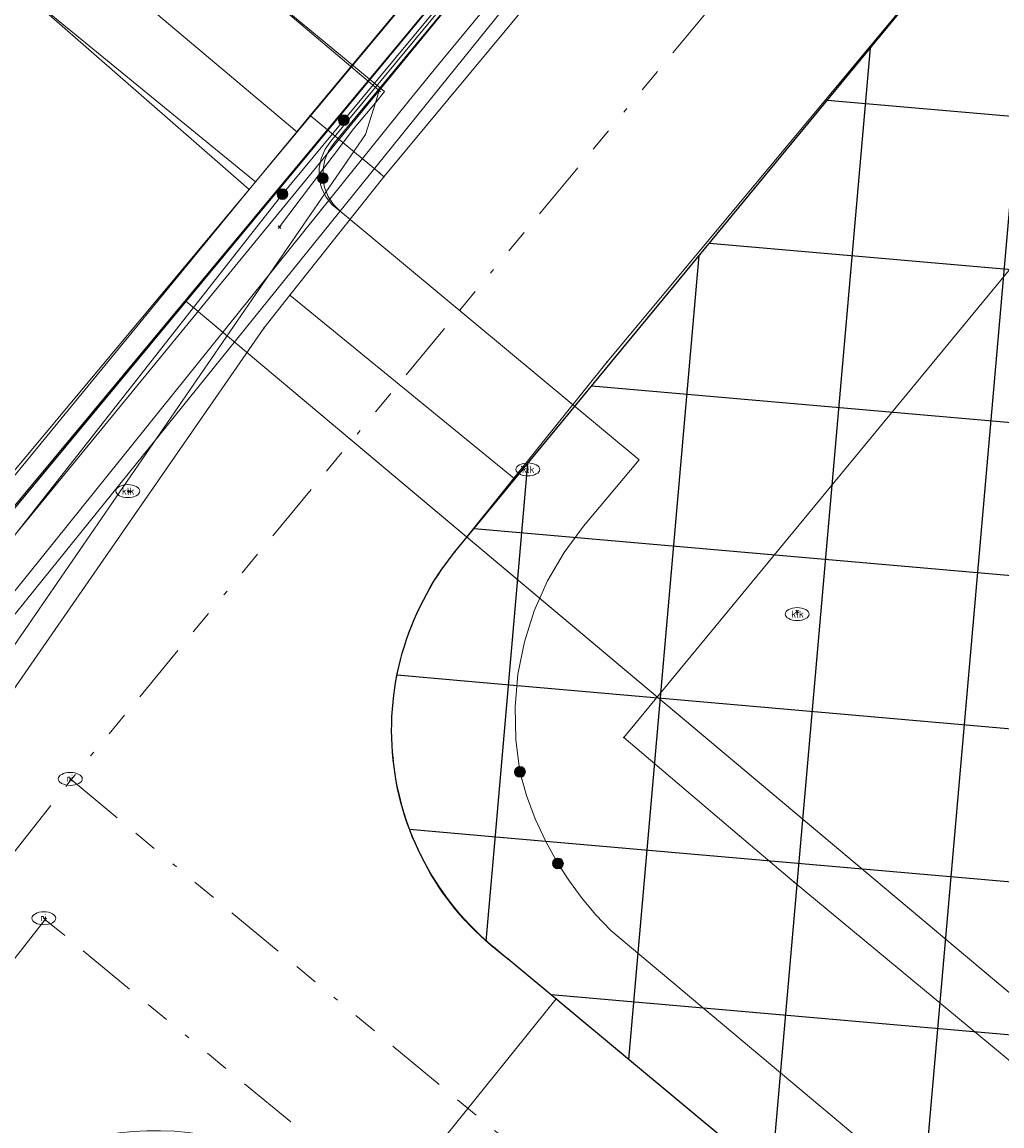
# Model space of a CAD drawing. Header units: metres. Extents: x 94073 to 94369, y 474661 to 474834.
# Tile 8 of 20: x 94110 to 94130, y 474708 to 474731. Entities that reach past the tile are written whole.
import ezdxf
from ezdxf.enums import TextEntityAlignment as Align
from ezdxf.lldxf.tags import DXFTag

# ---------------------------------------------------------------- set-up
doc = ezdxf.new("R2010")
doc.units = ezdxf.units.M
doc.linetypes.add('RI-OVERIG-SO', pattern=[17, 5, -2, 2, -2, 0, -2, 2, -2])
for name, color, linetype in [('A-Klic', 7, 'Continuous'), ('B-WE-AL-PLAATSBEPALINGSPUNT-G', 252, 'Continuous'), ('N-Begrenzing speelplek', 10, 'Continuous')]:
    doc.layers.add(name, color=color, linetype=linetype)
for name, color, linetype, lineweight in [('B-WE-GR-BEPLANTING_CULTUUR_HEESTERS-G', 96, 'Continuous', 18), ('B-WE-IE-MEUBILAIR-S', 252, 'Continuous', 18), ('B-WE-KG-GRENS_KADASTRAAL-G', 150, 'KG-KADASTRAAL-SO', 18), ('B-WE-KG-GRENS_PERCEEL-G', 150, 'KG-PERCEEL-SO', 18), ('B-WE-KL-DATA-G', 90, 'KL-DATA-N', 20), ('B-WE-KL-DATA_HULPSTUK-S', 90, 'Continuous', 20), ('B-WE-KL-DATA_KABELBED-G', 90, 'Continuous', 20), ('B-WE-KL-DATA_MANTELBUIS-G', 90, 'Continuous', 20), ('B-WE-KL-ET_LS-G', 190, 'KL-LS-N', 20), ('B-WE-KL-ET_LS_HULPSTUK-S', 190, 'Continuous', 20), ('B-WE-KL-ET_MS-G', 130, 'KL-MS-N', 20), ('B-WE-KL-GAS_LD-G', 50, 'KL-GAS-LD-N', 20), ('B-WE-KL-WATER-G', 170, 'KL-WATER-N', 20), ('B-WE-OG-TERREIN_ERF-G', 252, 'Continuous', 18), ('B-WE-RI-VRIJVERVAL-G', 210, 'RI-OVERIG-SO', 18), ('B-WE-RI-VRIJVERVAL_HULPSTUK-S', 210, 'Continuous', 25), ('B-WE-VH-OPENVERHARDING_BETONSTRAATSTEEN-G', 252, 'Continuous', 18), ('B-WE-VH-OPENVERHARDING_TEGEL-G', 252, 'Continuous', 18)]:
    doc.layers.add(name, color=color, linetype=linetype, lineweight=lineweight)
doc.styles.add('NLCS-ISO', font='txt')
doc.styles.get("Standard").update_dxf_attribs({"font": 'arial.ttf'})
tags = doc.linetypes.add('KG-KADASTRAAL-SO', pattern='A,5.5,-2,["K",Standard,S=1.8,R=0,X=0,Y=-0.9],-2,5.5,-2,[5,NLCS.SHX,S=0.75,R=0,X=0,Y=0],-2', length=19).pattern_tags.tags
tags[6] = DXFTag(74, 10)
tags = doc.linetypes.add('KG-PERCEEL-SO', pattern='A,5.5,-2,["P",Standard,S=1.8,R=0,X=-0.5,Y=-0.9],-2,5.5,-2,[5,NLCS.SHX,S=0.75,R=0,X=0,Y=0],-2', length=19).pattern_tags.tags
tags[6] = DXFTag(74, 10)
tags = doc.linetypes.add('KL-DATA-N', pattern='A,4,-1,[101,NLCS.shx,S=0.5,R=0,X=0,Y=0],-1,4,-1,["D",Standard,S=1,R=0,X=-0.25,Y=-0.5],-1.5', length=12.5).pattern_tags.tags
tags[18] = DXFTag(74, 10)
tags = doc.linetypes.add('KL-GAS-LD-N', pattern='A,4,-1,[69,NLCS.shx,S=0.5,R=0,X=0,Y=0],-1,4,-1,["L",Standard,S=1,R=0,X=0.25,Y=-0.5],-2', length=13).pattern_tags.tags
tags[18] = DXFTag(74, 10)
tags = doc.linetypes.add('KL-LS-N', pattern='A,4,-1,[103,NLCS.shx,S=0.75,R=0,X=0,Y=0],-1,4,-1,["L",Standard,S=1,R=0,X=0,Y=-0.5],-2', length=13).pattern_tags.tags
tags[18] = DXFTag(74, 10)
tags = doc.linetypes.add('KL-MS-N', pattern='A,4,-1,[103,NLCS.shx,S=0.75,R=0,X=0,Y=0],-1,4,-1,["M",Standard,S=1,R=0,X=0,Y=-0.5],-2', length=13).pattern_tags.tags
tags[18] = DXFTag(74, 10)
doc.linetypes.add('KL-WATER-N', pattern='A,7,-0.5,[168,NLCS.shx,S=0.75,R=0,X=0.75,Y=0],-2', length=9.5)

# ---------------------------------------------------------------- blocks, each defined once
blk = doc.blocks.new('SIE-MEUBILAIR_PUT_KOLK-SO')
blk.add_ellipse((0, 0), major_axis=(1.25, 0), ratio=0.54)
at = {"style": 'NLCS-ISO'}
blk.add_text('klk', height=0.75, dxfattribs=at).set_placement((0.03, 0), align=Align.MIDDLE_CENTER)
blk = doc.blocks.new('SIE-MEUBILAIR_PUT_RIOOLPUT-SO')
blk.add_ellipse((0, 0), major_axis=(1.25, 0), ratio=0.54)
at = {"style": 'NLCS-ISO'}
blk.add_text('ri', height=0.75, dxfattribs=at).set_placement((-0.04, 0.07), align=Align.MIDDLE_CENTER)
blk = doc.blocks.new('SKL-WTB_HULP_MOF-SO')
at = {"linetype": 'ByBlock', "lineweight": 18}
h = blk.add_hatch(color=0, dxfattribs=at)
h.dxf.hatch_style = 1
h.paths.add_polyline_path([(-0.5625, 0, 1), (0.5625, 0, 1)])
at = {"color": 0, "linetype": 'ByBlock', "lineweight": 18}
blk.add_circle((0, 0), 0.5625, dxfattribs=at)
at = {"color": 0, "linetype": 'ByBlock', "lineweight": 18, "style": 'NLCS-ISO', "flags": 1}
for tag, p in [('TYPE', (1.5, 0)), ('LABEL', (1.5, -1.5)), ('OMSCHRIJVING', (1.5, -3))]:
    blk.add_attdef(tag, p, '', height=1, dxfattribs=at)
blk = doc.blocks.new('SRI-HULP_OVERIG-SO')
at = {"color": 0, "linetype": 'ByBlock', "lineweight": 18}
for points in [[(-0.14, 0.14), (0.14, -0.14)], [(0.14, 0.14), (-0.14, -0.14)]]:
    blk.add_lwpolyline(points, dxfattribs=at)
at = {"color": 0, "linetype": 'ByBlock', "lineweight": 18, "style": 'NLCS-ISO', "flags": 1}
for tag, p in [('TYPE', (1.5, 0)), ('LABEL', (1.5, -1.5)), ('OMSCHRIJVING', (1.5, -3))]:
    blk.add_attdef(tag, p, '', height=1, dxfattribs=at)
blk = doc.blocks.new('SKL-WTB_HULP_OVERIG-SO')
at = {"color": 0, "linetype": 'ByBlock', "lineweight": 18}
for points in [[(-0.14, 0.14), (0.14, -0.14)], [(0.14, 0.14), (-0.14, -0.14)]]:
    blk.add_lwpolyline(points, dxfattribs=at)
at = {"color": 0, "linetype": 'ByBlock', "lineweight": 18, "style": 'NLCS-ISO', "flags": 1}
for tag, p in [('TYPE', (1.5, 0)), ('LABEL', (1.5, -1.5)), ('OMSCHRIJVING', (1.5, -3))]:
    blk.add_attdef(tag, p, '', height=1, dxfattribs=at)
blk = doc.blocks.new('A$C8e28291b')
at = {"layer": 'B-WE-KL-DATA-G', "ltscale": 0.25, "flags": 128}
for points in [[(94180.901, 474813.144), (94181.294, 474812.817), (94170.672, 474800.064), (94151.891, 474777.271), (94154.482, 474775.137), (94135.946, 474752.761), (94101.646, 474711.38), (94088.81, 474719.964), (94082.052, 474724.479), (94078.855, 474719.693), (94078.19, 474720.165), (94078.907, 474721.174)], [(94131, 474760), (94134.096, 474756.495), (94134.638, 474756.046), (94133.557, 474754.742), (94135.946, 474752.761), (94101.646, 474711.38), (94088.81, 474719.964), (94082.052, 474724.479), (94078.855, 474719.693), (94078.19, 474720.165), (94078.907, 474721.174)], [(94129, 474754), (94128.813, 474750.876), (94132.114, 474748.138), (94101.646, 474711.38), (94088.81, 474719.964), (94082.052, 474724.479), (94078.855, 474719.693), (94078.19, 474720.165), (94078.907, 474721.174)], [(94125, 474750), (94126.441, 474747.258), (94129.371, 474744.829), (94101.646, 474711.38), (94088.81, 474719.964), (94082.052, 474724.479), (94078.855, 474719.693), (94078.19, 474720.165), (94078.907, 474721.174)], [(94121, 474745), (94121.94, 474741.826), (94124.87, 474739.398), (94101.646, 474711.38), (94088.81, 474719.964), (94082.052, 474724.479), (94078.855, 474719.693), (94078.19, 474720.165), (94078.907, 474721.174)], [(94073.968, 474717.69), (94076.385, 474715.995), (94082.052, 474724.479), (94088.81, 474719.964), (94101.646, 474711.38), (94113.291, 474725.429), (94138.572, 474704.203), (94141.805, 474701.525), (94176.246, 474743.295)], [(94117, 474741), (94118.781, 474738.015), (94121.711, 474735.587), (94101.646, 474711.38), (94088.81, 474719.964), (94082.052, 474724.479), (94078.855, 474719.693), (94078.19, 474720.165), (94078.907, 474721.174)], [(94110, 474736), (94116.108, 474734.783), (94119.034, 474732.358), (94101.646, 474711.38), (94088.81, 474719.964), (94082.052, 474724.479), (94078.855, 474719.693), (94078.19, 474720.165), (94078.907, 474721.174)], [(94104.603, 474715.021), (94119.34, 474732.737)]]:
    blk.add_lwpolyline(points, dxfattribs=at)
at = {"layer": 'B-WE-KL-DATA_KABELBED-G', "ltscale": 0.25, "flags": 128}
for points in [[(94149.494, 474770.895), (94149.004, 474768.743), (94141.28, 474759.04), (94139.655, 474757.083), (94133.864, 474750.001), (94117.349, 474729.858), (94117.314, 474729.815)], [(94115.238, 474726.975), (94116.79, 474729.023), (94117.236, 474729.562), (94117.428, 474729.793), (94117.349, 474729.858), (94114.194, 474732.473), (94112.359, 474733.907)], [(94117.314, 474729.815), (94114.191, 474732.469)], [(94113.291, 474725.429), (94119.034, 474732.358)], [(94117.314, 474729.815), (94104.374, 474714.035), (94099.72, 474708.36)], [(94117.314, 474729.815), (94117.236, 474729.562), (94117.033, 474728.898), (94106.031, 474712.915), (94103.613, 474709.37), (94103.806, 474708.863), (94106.947, 474704.721), (94106.663, 474694.288)], [(94107.738, 474718.73), (94113.291, 474725.429)], [(94113.291, 474725.429), (94113.982, 474724.85)], [(94113.982, 474724.85), (94119.343, 474720.349)], [(94119.343, 474720.349), (94138.572, 474704.203)]]:
    blk.add_lwpolyline(points, dxfattribs=at)
at = {"layer": 'B-WE-KL-DATA_MANTELBUIS-G', "ltscale": 0.25, "flags": 128}
blk.add_lwpolyline([(94113.982, 474724.85), (94119.343, 474720.349)], dxfattribs=at)
at = {"layer": 'B-WE-KL-ET_LS-G', "ltscale": 0.25, "flags": 128}
for points in [[(94131.126, 474785.315), (94150.04, 474769.767), (94139.791, 474756.973), (94116.37, 474728.713), (94116.262, 474728.553), (94116.186, 474728.375), (94116.146, 474728.186), (94116.143, 474727.992)], [(94130.837, 474784.974), (94137.81, 474779.237), (94149.642, 474769.511), (94139.673, 474757.067), (94120.471, 474733.892), (94119.13, 474732.279), (94116.578, 474729.199)], [(94115.302, 474727.659), (94116.578, 474729.199)], [(94120.246, 474715.632), (94120.157, 474716.308), (94120.143, 474716.989), (94120.204, 474717.668), (94120.338, 474718.336), (94120.544, 474718.986), (94120.82, 474719.609), (94121.163, 474720.198), (94121.568, 474720.747), (94122.728, 474722.129), (94116.501, 474727.304), (94116.362, 474727.446), (94116.253, 474727.612), (94116.179, 474727.797), (94116.143, 474727.992)], [(94097.411, 474704.884), (94115.302, 474727.659)], [(94121.037, 474713.725), (94120.782, 474714.184), (94120.564, 474714.656), (94120.385, 474715.14), (94120.246, 474715.632)], [(94140.096, 474697.266), (94122.138, 474712.329), (94121.829, 474712.656), (94121.542, 474712.998), (94121.277, 474713.355), (94121.037, 474713.725)]]:
    blk.add_lwpolyline(points, dxfattribs=at)
at = {"layer": 'B-WE-KL-ET_MS-G', "ltscale": 0.25, "flags": 128}
blk.add_lwpolyline([(94159.537, 474680.966), (94140.096, 474697.266), (94122.138, 474712.329), (94121.829, 474712.656), (94121.542, 474712.998), (94121.277, 474713.355), (94121.037, 474713.725), (94120.782, 474714.184), (94120.564, 474714.656), (94120.385, 474715.14), (94120.246, 474715.632), (94120.157, 474716.308), (94120.143, 474716.989), (94120.204, 474717.668), (94120.338, 474718.336), (94120.544, 474718.986), (94120.82, 474719.609), (94121.163, 474720.198), (94121.568, 474720.747), (94122.728, 474722.129), (94116.501, 474727.304), (94116.339, 474727.435), (94116.209, 474727.598), (94116.117, 474727.786), (94116.068, 474727.989), (94116.064, 474728.197), (94116.105, 474728.402), (94116.189, 474728.593), (94116.312, 474728.761), (94139.732, 474757.02), (94149.841, 474769.639), (94130.98, 474785.143)], dxfattribs=at)
at = {"layer": 'B-WE-KL-GAS_LD-G', "ltscale": 0.25, "flags": 128}
blk.add_lwpolyline([(94097.152, 474703.327), (94124.91, 474737.725), (94135.093, 474750.004), (94139.19, 474754.971), (94149.596, 474767.887)], dxfattribs=at)
at = {"layer": 'B-WE-KL-WATER-G', "ltscale": 0.25, "flags": 128}
blk.add_lwpolyline([(94192.361, 474818.721), (94187.439, 474812.616), (94183.563, 474807.807), (94173.785, 474796.234), (94172.099, 474794.239), (94164.552, 474785.308), (94140.271, 474756.573), (94138.179, 474754.049), (94137.176, 474752.839), (94136.438, 474751.956), (94136.278, 474751.764), (94134.743, 474749.927), (94134.409, 474749.523), (94130.818, 474745.184), (94128.938, 474742.912), (94128.494, 474742.376), (94126.736, 474740.252), (94123.145, 474735.914), (94121.161, 474733.517), (94121.002, 474733.325), (94118.547, 474730.359), (94117.943, 474729.608), (94108.651, 474718.062), (94105.899, 474714.643), (94105.171, 474713.739), (94098.796, 474705.816), (94098.476, 474705.431), (94096.642, 474703.073)], dxfattribs=at)
at = {"layer": 'B-WE-RI-VRIJVERVAL-G', "ltscale": 0.25, "flags": 128}
for points in [[(94132.55, 474741.61), (94110.9, 474715.47)], [(94101.66, 474703.68), (94110.9, 474715.47)], [(94110.9, 474715.47), (94135.21, 474695.34)], [(94110.36, 474712.56), (94101.82, 474701.61)], [(94152.4, 474677.91), (94110.36, 474712.56)]]:
    blk.add_lwpolyline(points, dxfattribs=at)
at = {"layer": 'B-WE-KL-DATA_HULPSTUK-S', "xscale": 0.2, "yscale": 0.2, "zscale": 0.2}
for p in [(94117.314, 474729.815), (94115.238, 474726.974)]:
    blk.add_blockref('SKL-WTB_HULP_OVERIG-SO', p, dxfattribs=at)
at = {"layer": 'B-WE-KL-ET_LS_HULPSTUK-S', "xscale": 0.2, "yscale": 0.2, "zscale": 0.2}
for p in [(94116.578, 474729.199), (94116.143, 474727.992), (94115.302, 474727.659), (94120.246, 474715.632), (94121.037, 474713.725)]:
    blk.add_blockref('SKL-WTB_HULP_MOF-SO', p, dxfattribs=at)
at = {"layer": 'B-WE-RI-VRIJVERVAL_HULPSTUK-S', "xscale": 0.2, "yscale": 0.2, "zscale": 0.2}
for p in [(94120.3, 474721.97), (94112.12, 474721.47), (94126.02, 474718.97), (94110.9, 474715.47), (94110.36, 474712.56)]:
    blk.add_blockref('SRI-HULP_OVERIG-SO', p, dxfattribs=at)

msp = doc.modelspace()

# ---------------------------------------------------------------- hatches: boundary and pattern name
at = {"layer": 'N-Begrenzing speelplek'}
h = msp.add_hatch(dxfattribs=at)
h.set_pattern_fill('ANSI37', color=256, angle=40)
edge = h.paths.add_edge_path()
edge.add_line((94149.97, 474718.54), (94134.241, 474699.882))
edge.add_line((94134.241, 474699.882), (94120.002, 474711.736))
edge.add_arc((94123.461, 474716.499), 5.886, 140.8922, 234.0162, ccw=False)
edge.add_line((94118.893, 474720.212), (94130.813, 474734.671))
edge.add_line((94130.813, 474734.671), (94132.713, 474731.658))
edge.add_line((94132.713, 474731.658), (94184.252, 474794.085))
edge.add_line((94184.252, 474794.085), (94186.238, 474794.988))
edge.add_line((94186.238, 474794.988), (94187.54, 474794.73))
edge.add_line((94187.54, 474794.73), (94201.444, 474783.317))
edge.add_line((94201.444, 474783.317), (94201.137, 474781.838))
edge.add_line((94201.137, 474781.838), (94200.975, 474780.181))
edge.add_line((94200.975, 474780.181), (94183.595, 474759.22))
edge.add_line((94183.595, 474759.22), (94175.869, 474749.877))
edge.add_line((94175.869, 474749.877), (94172.03, 474753.169))
edge.add_line((94172.03, 474753.169), (94146.46, 474722.24))
edge.add_line((94146.46, 474722.24), (94146.172, 474721.795))
edge.add_line((94146.172, 474721.795), (94149.97, 474718.54))
h.paths.add_polyline_path([(94153.002, 474736.082), (94165.912, 474752.418), (94158.263, 474758.463), (94145.353, 474742.127)], flags=24)

# ---------------------------------------------------------------- linework, layer by layer
at = {"layer": 'B-WE-AL-PLAATSBEPALINGSPUNT-G'}
for p in [(94115.882, 474729.299), (94115.599, 474728.959), (94117.321, 474728.099), (94117.415, 474728.021), (94114.611, 474727.758), (94115.456, 474725.555), (94114.913, 474724.872), (94122.061, 474724.166), (94120.41, 474721.929), (94120.121, 474721.744), (94112.083, 474721.477), (94118.893, 474720.212), (94126.018, 474718.917), (94122.406, 474716.351), (94117.604, 474715.908), (94110.885, 474715.485), (94124.819, 474714.299), (94125.955, 474713.333), (94110.335, 474712.584), (94119.739, 474711.955), (94120.002, 474711.736), (94120.998, 474710.907), (94121.26, 474710.689)]:
    msp.add_point(p, dxfattribs=at)
at = {"layer": 'B-WE-GR-BEPLANTING_CULTUUR_HEESTERS-G'}
msp.add_lwpolyline([(94120.121, 474721.744), (94118.893, 474720.212, 0.414681), (94119.739, 474711.955), (94120.002, 474711.736), (94120.998, 474710.907), (94121.26, 474710.689), (94134.212, 474699.906), (94134.241, 474699.882, 0.386549), (94134.88, 474699.931), (94137.23, 474702.87), (94137.019, 474703.045), (94137.57, 474703.71), (94125.955, 474713.333), (94124.819, 474714.299), (94122.406, 474716.351), (94131.827, 474727.77), (94130.813, 474734.671), (94122.061, 474724.166)], format="xyb", close=True, dxfattribs=at)
at = {"layer": 'B-WE-KG-GRENS_KADASTRAAL-G'}
msp.add_line((94114.744, 474727.917), (94120.033, 474734.264), dxfattribs=at)
for points in [[(94108.259, 474733.218), (94113.495, 474728.938), (94114.744, 474727.917)], [(94105.591, 474716.965), (94114.715, 474727.883), (94114.744, 474727.917)]]:
    msp.add_lwpolyline(points, dxfattribs=at)
at = {"layer": 'B-WE-KG-GRENS_PERCEEL-G'}
msp.add_lwpolyline([(94140.749, 474759.125), (94135.443, 474752.757), (94135.391, 474752.695), (94131.599, 474748.145), (94131.55, 474748.085), (94127.868, 474743.666), (94127.712, 474743.48), (94123.961, 474738.978), (94123.868, 474738.866), (94120.166, 474734.424), (94120.033, 474734.264), (94114.744, 474727.917), (94114.715, 474727.883), (94105.591, 474716.965), (94104.894, 474715.909), (94101.299, 474710.465), (94098.597, 474712.298), (94095.624, 474708.576), (94112.268, 474694.097), (94139.494, 474698.059), (94188.1, 474756.791), (94204.837, 474777.198)], dxfattribs=at)
for points in [[(94104.385, 474747.219), (94098.673, 474741.052), (94099.726, 474740.192), (94104.077, 474736.636), (94108.259, 474733.218), (94113.495, 474728.938), (94114.744, 474727.917), (94120.033, 474734.264), (94114.816, 474738.572)], [(94096.453, 474715.505), (94101.533, 474712.109), (94105.591, 474716.965), (94114.715, 474727.883), (94114.744, 474727.917), (94113.495, 474728.938), (94108.259, 474733.218), (94107.723, 474732.428), (94107.362, 474731.896), (94107.254, 474731.963), (94106.483, 474730.836)]]:
    msp.add_lwpolyline(points, close=True, dxfattribs=at)
at = {"layer": 'B-WE-OG-TERREIN_ERF-G'}
for points in [[(94136.652, 474759.572), (94132.573, 474754.651), (94128.931, 474750.255), (94125.105, 474745.639), (94121.002, 474740.687), (94117.448, 474736.399), (94113.556, 474731.703), (94107.391, 474736.812), (94106.964, 474736.23), (94115.599, 474728.959), (94115.882, 474729.299), (94140.769, 474759.167)], [(94101.865, 474712.219), (94114.611, 474727.758), (94109.783, 474731.972)]]:
    msp.add_lwpolyline(points, dxfattribs=at)
at = {"layer": 'B-WE-VH-OPENVERHARDING_BETONSTRAATSTEEN-G'}
for points in [[(94180.106, 474794.192), (94175.455, 474797.987), (94170.05, 474791.45), (94158.457, 474777.651), (94158.271, 474777.178), (94117.415, 474728.021), (94115.456, 474725.555), (94120.121, 474721.744), (94122.061, 474724.166), (94130.813, 474734.671), (94133.111, 474737.39), (94155.301, 474764.275), (94157.39, 474766.716)], [(94148.752, 474687.792), (94138.547, 474696.258), (94137.319, 474697.291), (94134.241, 474699.882), (94134.212, 474699.906), (94121.26, 474710.689), (94120.998, 474710.907), (94117.21, 474706.206), (94117.537, 474705.938), (94144.931, 474683.204)]]:
    msp.add_lwpolyline(points, close=True, dxfattribs=at)
msp.add_lwpolyline([(94097.635, 474706.827), (94104.222, 474701.097), (94108.101, 474706.101, -0.407434), (94116.549, 474706.749), (94117.21, 474706.206), (94120.998, 474710.907), (94120.002, 474711.736), (94119.739, 474711.955, -0.414681), (94118.893, 474720.212), (94120.121, 474721.744), (94115.456, 474725.555), (94114.913, 474724.872), (94103.983, 474709.093), (94102.929, 474707.571, -0.219444), (94100.099, 474706.35, -0.028924), (94099.856, 474706.375), (94098.096, 474707.519)], format="xyb", close=True, dxfattribs=at)
at = {"layer": 'B-WE-VH-OPENVERHARDING_TEGEL-G'}
msp.add_lwpolyline([(94140.769, 474759.167), (94115.882, 474729.299), (94117.321, 474728.099), (94117.415, 474728.021), (94158.271, 474777.178)], dxfattribs=at)
for points in [[(94099.753, 474742.218), (94098.648, 474741.025), (94099.699, 474740.152), (94101.513, 474738.644), (94106.55, 474734.625), (94108.261, 474733.221), (94109.783, 474731.972), (94114.611, 474727.758), (94115.599, 474728.959), (94106.964, 474736.23), (94106.866, 474736.097), (94104.351, 474738.295)], [(94117.321, 474728.099), (94115.882, 474729.299), (94115.599, 474728.959), (94114.611, 474727.758), (94101.865, 474712.219), (94103.736, 474710.949), (94103.983, 474709.093), (94114.913, 474724.872), (94115.456, 474725.555), (94117.415, 474728.021)], [(94137.57, 474703.71), (94146.83, 474714.89), (94143.164, 474718.157), (94146.172, 474721.795), (94149.97, 474718.54), (94150.35, 474719.04), (94146.46, 474722.24), (94144.381, 474724.211), (94141.542, 474720.778), (94133.289, 474727.741), (94131.827, 474727.77), (94122.406, 474716.351), (94124.819, 474714.299), (94125.955, 474713.333)]]:
    msp.add_lwpolyline(points, close=True, dxfattribs=at)
at = {"layer": 'N-Begrenzing speelplek'}
msp.add_lwpolyline([(94149.97, 474718.54), (94134.241, 474699.882), (94120.002, 474711.736, -0.430275), (94118.893, 474720.212), (94130.813, 474734.671), (94132.713, 474731.658), (94184.252, 474794.085), (94186.238, 474794.988), (94187.54, 474794.73), (94201.444, 474783.317), (94201.137, 474781.838), (94200.975, 474780.181), (94183.595, 474759.22), (94175.869, 474749.877), (94172.03, 474753.169), (94146.46, 474722.24), (94146.172, 474721.795), (94149.97, 474718.54)], format="xyb", close=True, dxfattribs=at)

# ---------------------------------------------------------------- block references
at = {"layer": 'A-Klic'}
msp.add_blockref('A$C8e28291b', (0, 0), dxfattribs=at)
at = {"layer": 'B-WE-IE-MEUBILAIR-S', "xscale": 0.2, "yscale": 0.2, "zscale": 0.2}
for name, p in [('SIE-MEUBILAIR_PUT_KOLK-SO', (94120.41, 474721.929)), ('SIE-MEUBILAIR_PUT_KOLK-SO', (94112.083, 474721.477)), ('SIE-MEUBILAIR_PUT_KOLK-SO', (94126.018, 474718.917)), ('SIE-MEUBILAIR_PUT_RIOOLPUT-SO', (94110.885, 474715.485)), ('SIE-MEUBILAIR_PUT_RIOOLPUT-SO', (94110.335, 474712.584))]:
    msp.add_blockref(name, p, dxfattribs=at)

doc.saveas('drawing.dxf')
